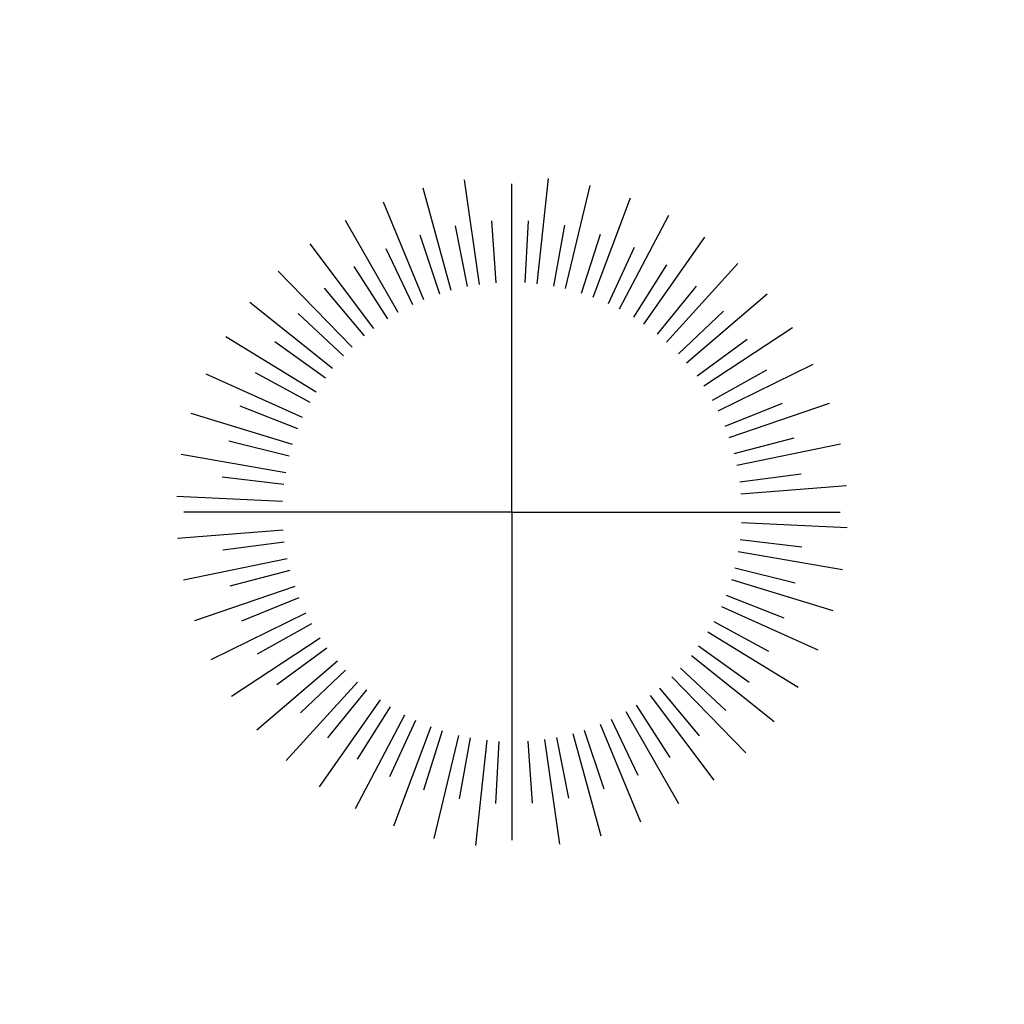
# Model space of a CAD drawing. Header units: millimetres. Extents: x 164.07 to 165.57, y 147.16 to 148.66.
import ezdxf

# ---------------------------------------------------------------- set-up
doc = ezdxf.new("R2010")
doc.units = ezdxf.units.MM
doc.linetypes.add('DASHDOT', pattern=[1, 0.5, -0.25, 0, -0.25])

# ---------------------------------------------------------------- blocks, each defined once
blk = doc.blocks.new('ARBOL06')
at = {"linetype": 'DASHDOT'}
blk.add_line((0, 0), (0, 0.7498), dxfattribs=at)
for points in [[(-0.0495, 0.3463), (-0.0724, 0.506)], [(0.0382, 0.3477), (0.0558, 0.5081)], [(0.0814, 0.3402), (0.119, 0.4971)], [(-0.0925, 0.3374), (-0.1352, 0.493)], [(-0.1341, 0.3231), (-0.1959, 0.4721)], [(0.1234, 0.3273), (0.1804, 0.4783)], [(0.1635, 0.3093), (0.2389, 0.4519)], [(-0.1735, 0.3037), (-0.2536, 0.4438)], [(-0.0676, 0.3432), (-0.0859, 0.436)], [(-0.024, 0.349), (-0.0305, 0.4433)], [(0.0199, 0.3493), (0.0253, 0.4437)], [(0.0635, 0.344), (0.0807, 0.437)], [(-0.1101, 0.332), (-0.1398, 0.4218)], [(0.1061, 0.3333), (0.1348, 0.4234)], [(-0.2102, 0.2796), (-0.3072, 0.4086)], [(0.201, 0.2863), (0.2936, 0.4184)], [(-0.1508, 0.3156), (-0.1916, 0.401)], [(0.1471, 0.3174), (0.1868, 0.4032)], [(0.1857, 0.2965), (0.2359, 0.3766)], [(0.2353, 0.2589), (0.3438, 0.3783)], [(-0.2436, 0.2511), (-0.356, 0.3668)], [(-0.1892, 0.2942), (-0.2403, 0.3738)], [(-0.2246, 0.2682), (-0.2853, 0.3407)], [(0.2214, 0.2709), (0.2812, 0.3441)], [(0.2659, 0.2274), (0.3885, 0.3322)], [(-0.2732, 0.2185), (-0.3991, 0.3193)], [(-0.2564, 0.2379), (-0.3257, 0.3023)], [(0.2536, 0.241), (0.3221, 0.3061)], [(0.2923, 0.1923), (0.427, 0.2809)], [(-0.2984, 0.1826), (-0.436, 0.2668)], [(-0.2842, 0.2039), (-0.3611, 0.2591)], [(0.2818, 0.2073), (0.358, 0.2633)], [(0.314, 0.1541), (0.4589, 0.2252)], [(-0.3189, 0.1437), (-0.466, 0.21)], [(-0.3075, 0.1667), (-0.3907, 0.2118)], [(0.3055, 0.1703), (0.3881, 0.2164)], [(0.3245, 0.1307), (0.4122, 0.166)], [(0.3309, 0.1135), (0.4835, 0.1659)], [(-0.3344, 0.1026), (-0.4887, 0.15)], [(-0.326, 0.1268), (-0.4141, 0.1611)], [(-0.3393, 0.085), (-0.4311, 0.1079)], [(0.3383, 0.089), (0.4298, 0.1131)], [(0.3425, 0.0712), (0.5005, 0.104)], [(-0.3446, 0.0599), (-0.5036, 0.0875)], [(-0.3473, 0.0418), (-0.4412, 0.0531)], [(0.3468, 0.0459), (0.4405, 0.0583)], [(0.3487, 0.0277), (0.5096, 0.0404)], [(-0.3494, 0.0162), (-0.5106, 0.0237)], [(-0.3487, -0.0277), (-0.5096, -0.0404)], [(0.3494, -0.0162), (0.5106, -0.0237)], [(0.3473, -0.0418), (0.4412, -0.0531)], [(-0.3468, -0.0459), (-0.4405, -0.0583)], [(0.3446, -0.0599), (0.5036, -0.0875)], [(-0.3425, -0.0712), (-0.5005, -0.104)], [(-0.3383, -0.089), (-0.4298, -0.1131)], [(0.3393, -0.085), (0.4311, -0.1079)], [(0.3344, -0.1026), (0.4887, -0.15)], [(-0.3309, -0.1135), (-0.4835, -0.1659)], [(-0.3245, -0.1307), (-0.4122, -0.166)], [(0.326, -0.1268), (0.4141, -0.1611)], [(0.3189, -0.1437), (0.466, -0.21)], [(-0.314, -0.1541), (-0.4589, -0.2252)], [(-0.3055, -0.1703), (-0.3881, -0.2164)], [(0.3075, -0.1667), (0.3907, -0.2118)], [(-0.2923, -0.1923), (-0.427, -0.2809)], [(0.2984, -0.1826), (0.436, -0.2668)], [(-0.2818, -0.2073), (-0.358, -0.2633)], [(0.2842, -0.2039), (0.3611, -0.2591)], [(0.2732, -0.2185), (0.3991, -0.3193)], [(-0.2659, -0.2274), (-0.3885, -0.3322)], [(0.2564, -0.2379), (0.3257, -0.3023)], [(-0.2536, -0.241), (-0.3221, -0.3061)], [(0.2436, -0.2511), (0.356, -0.3668)], [(-0.2353, -0.2589), (-0.3438, -0.3783)], [(0.2246, -0.2682), (0.2853, -0.3407)], [(-0.2214, -0.2709), (-0.2812, -0.3441)], [(0.2102, -0.2796), (0.3072, -0.4086)], [(-0.201, -0.2863), (-0.2936, -0.4184)], [(-0.1857, -0.2965), (-0.2359, -0.3766)], [(0.1892, -0.2942), (0.2403, -0.3738)], [(-0.1635, -0.3093), (-0.2389, -0.4519)], [(0.1735, -0.3037), (0.2536, -0.4438)], [(-0.1471, -0.3174), (-0.1868, -0.4032)], [(-0.1234, -0.3273), (-0.1804, -0.4783)], [(0.1341, -0.3231), (0.1959, -0.4721)], [(0.1508, -0.3156), (0.1916, -0.401)], [(-0.1061, -0.3333), (-0.1348, -0.4234)], [(-0.0814, -0.3402), (-0.119, -0.4971)], [(-0.0635, -0.344), (-0.0807, -0.437)], [(0.0676, -0.3432), (0.0859, -0.436)], [(0.0925, -0.3374), (0.1352, -0.493)], [(0.1101, -0.332), (0.1398, -0.4218)], [(-0.0382, -0.3477), (-0.0558, -0.5081)], [(-0.0199, -0.3493), (-0.0253, -0.4437)], [(0.024, -0.349), (0.0305, -0.4433)], [(0.0495, -0.3463), (0.0724, -0.506)]]:
    blk.add_lwpolyline(points)
for points in [[(0, 0), (-0.7498, 0)], [(0, 0), (0, -0.7498)], [(0, 0), (0.7498, 0)]]:
    blk.add_lwpolyline(points, dxfattribs=at)

msp = doc.modelspace()

# ---------------------------------------------------------------- block references
msp.add_blockref('ARBOL06', (164.8231, 147.9102))

doc.saveas('drawing.dxf')
